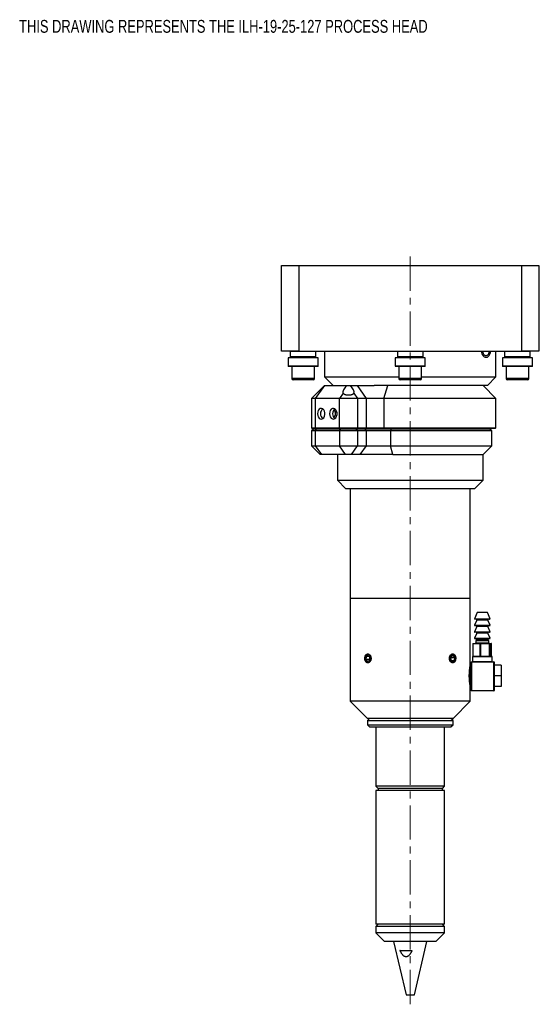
# Model space of a CAD drawing. Header units: inches. Extents: x 1.7 to 28, y 0.6 to 21.4.
# Tile 1 of 5: x 1.7 to 9.3, y 5.4 to 19.8. Entities that reach past the tile are written whole.
import ezdxf

# ---------------------------------------------------------------- set-up
doc = ezdxf.new("R2010")
doc.units = ezdxf.units.IN
doc.header["$MEASUREMENT"] = 0
doc.linetypes.add('CENTERX2', pattern=[0.8, 0.5, -0.1, 0.1, -0.1])
doc.styles.add('SLDTEXTSTYLE0', font='TXT', dxfattribs={"width": 0.75})

msp = doc.modelspace()

# ---------------------------------------------------------------- linework, layer by layer
at = {"color": 7, "linetype": 'CENTERX2', "lineweight": 18}
msp.add_line((7.404, 5.436), (7.404, 16.375), dxfattribs=at)
at = {"color": 7, "linetype": 'Continuous', "lineweight": 25}
for p, q in [((5.529, 14.955), (5.529, 16.205)), ((5.529, 16.205), (5.779, 16.205)), ((5.779, 16.205), (5.779, 14.955)), ((5.779, 16.205), (9.029, 16.205)), ((9.029, 14.955), (9.029, 16.205)), ((9.029, 16.205), (9.279, 16.205)), ((9.279, 16.205), (9.279, 14.955)), ((5.779, 14.955), (5.529, 14.955)), ((5.654, 14.95), (5.654, 14.876)), ((5.779, 14.955), (9.029, 14.955)), ((6.029, 14.876), (6.029, 14.95)), ((6.154, 14.955), (6.154, 14.58)), ((7.217, 14.95), (7.217, 14.876)), ((7.592, 14.876), (7.592, 14.95)), ((8.654, 14.58), (8.654, 14.955)), ((8.779, 14.95), (8.779, 14.876)), ((9.279, 14.955), (9.029, 14.955)), ((9.154, 14.876), (9.154, 14.95)), ((5.623, 14.86), (5.623, 14.74)), ((6.061, 14.86), (5.623, 14.86)), ((6.061, 14.74), (6.061, 14.86)), ((7.186, 14.86), (7.186, 14.74)), ((7.623, 14.86), (7.186, 14.86)), ((7.623, 14.74), (7.623, 14.86)), ((8.748, 14.86), (8.748, 14.74)), ((9.186, 14.86), (8.748, 14.86)), ((9.186, 14.74), (9.186, 14.86)), ((6.056, 14.735), (5.628, 14.735)), ((5.677, 14.735), (5.677, 14.558)), ((6.007, 14.558), (6.007, 14.735)), ((7.618, 14.735), (7.191, 14.735)), ((7.239, 14.735), (7.239, 14.558)), ((7.57, 14.558), (7.57, 14.735)), ((9.181, 14.735), (8.753, 14.735)), ((8.802, 14.735), (8.802, 14.558)), ((9.132, 14.558), (9.132, 14.735)), ((5.988, 14.538), (5.696, 14.538)), ((6.154, 14.58), (6.279, 14.455)), ((6.154, 14.58), (7.239, 14.58)), ((7.55, 14.538), (7.259, 14.538)), ((7.57, 14.58), (8.654, 14.58)), ((8.529, 14.455), (8.654, 14.58)), ((9.113, 14.538), (8.821, 14.538)), ((6.154, 14.455), (5.966, 14.267)), ((6.154, 14.455), (6.02, 14.267)), ((6.154, 14.455), (6.48, 14.455)), ((6.48, 14.455), (6.531, 14.455)), ((6.531, 14.455), (6.633, 14.455)), ((6.765, 14.267), (6.633, 14.455)), ((6.633, 14.455), (6.877, 14.455)), ((8.529, 14.455), (6.877, 14.455)), ((7.018, 14.267), (7.076, 14.455)), ((8.654, 14.267), (8.467, 14.455)), ((5.966, 14.267), (5.966, 13.84)), ((6.02, 14.267), (5.966, 14.267)), ((6.372, 14.267), (6.02, 14.267)), ((6.02, 14.267), (6.02, 13.84)), ((6.426, 14.343), (6.372, 14.267)), ((6.637, 14.267), (6.372, 14.267)), ((6.372, 13.84), (6.372, 14.267)), ((6.584, 14.343), (6.637, 14.267)), ((6.637, 14.267), (6.637, 13.84)), ((6.765, 14.267), (6.637, 14.267)), ((6.765, 13.84), (6.765, 14.267)), ((7.018, 14.267), (6.765, 14.267)), ((8.654, 14.267), (7.018, 14.267)), ((7.018, 14.267), (7.018, 13.84)), ((8.654, 13.84), (8.654, 14.267)), ((6.296, 14.102), (6.32, 14.102)), ((6.302, 14.114), (6.302, 14.102)), ((6.311, 14.072), (6.334, 14.072)), ((6.319, 14.103), (6.319, 14.102)), ((5.966, 13.84), (5.976, 13.83)), ((5.966, 13.84), (6.02, 13.84)), ((5.997, 13.825), (5.966, 13.793)), ((5.966, 13.793), (5.966, 13.575)), ((6.02, 13.793), (5.966, 13.793)), ((6.027, 13.83), (5.976, 13.83)), ((5.997, 13.825), (6.043, 13.825)), ((6.02, 13.84), (6.372, 13.84)), ((6.02, 13.84), (6.027, 13.83)), ((6.02, 13.793), (6.043, 13.825)), ((6.372, 13.793), (6.02, 13.793)), ((6.02, 13.793), (6.02, 13.575)), ((6.379, 13.83), (6.027, 13.83)), ((6.043, 13.825), (6.394, 13.825)), ((6.324, 13.83), (6.324, 13.825)), ((6.372, 13.84), (6.637, 13.84)), ((6.379, 13.83), (6.372, 13.84)), ((6.372, 13.793), (6.394, 13.825)), ((6.637, 13.793), (6.372, 13.793)), ((6.372, 13.793), (6.372, 13.575)), ((6.63, 13.83), (6.379, 13.83)), ((6.394, 13.825), (6.615, 13.825)), ((6.443, 13.825), (6.443, 13.83)), ((6.469, 13.825), (6.469, 13.83)), ((6.554, 13.825), (6.554, 13.83)), ((6.637, 13.793), (6.615, 13.825)), ((6.615, 13.825), (6.742, 13.825)), ((6.63, 13.83), (6.637, 13.84)), ((6.758, 13.83), (6.63, 13.83)), ((6.637, 13.84), (6.765, 13.84)), ((6.637, 13.793), (6.637, 13.575)), ((6.764, 13.793), (6.637, 13.793)), ((6.764, 13.793), (6.742, 13.825)), ((6.742, 13.825), (7.126, 13.825)), ((6.758, 13.83), (6.765, 13.84)), ((7.021, 13.83), (6.758, 13.83)), ((7.118, 13.793), (6.764, 13.793)), ((6.764, 13.575), (6.764, 13.793)), ((6.765, 13.84), (7.018, 13.84)), ((7.021, 13.83), (7.018, 13.84)), ((7.018, 13.84), (8.654, 13.84)), ((8.644, 13.83), (7.021, 13.83)), ((7.126, 13.825), (7.118, 13.793)), ((8.592, 13.793), (7.118, 13.793)), ((7.118, 13.793), (7.118, 13.575)), ((7.126, 13.825), (8.561, 13.825)), ((8.484, 13.825), (8.484, 13.83)), ((8.592, 13.793), (8.561, 13.825)), ((8.592, 13.575), (8.592, 13.793)), ((8.644, 13.83), (8.654, 13.84)), ((5.966, 13.575), (6.091, 13.45)), ((5.966, 13.575), (6.02, 13.575)), ((6.02, 13.575), (6.109, 13.45)), ((6.02, 13.575), (6.372, 13.575)), ((6.461, 13.45), (6.372, 13.575)), ((6.372, 13.575), (6.637, 13.575)), ((6.549, 13.45), (6.637, 13.575)), ((6.637, 13.575), (6.764, 13.575)), ((6.676, 13.45), (6.764, 13.575)), ((6.764, 13.575), (7.118, 13.575)), ((7.148, 13.45), (7.118, 13.575)), ((7.118, 13.575), (8.592, 13.575)), ((8.467, 13.45), (8.592, 13.575)), ((6.109, 13.45), (6.091, 13.45)), ((6.461, 13.45), (6.109, 13.45)), ((6.342, 13.45), (6.342, 13.075)), ((6.549, 13.45), (6.461, 13.45)), ((6.676, 13.45), (6.549, 13.45)), ((7.148, 13.45), (6.676, 13.45)), ((7.148, 13.45), (8.467, 13.45)), ((8.467, 13.075), (8.467, 13.45)), ((6.342, 13.075), (6.467, 12.95)), ((6.342, 13.075), (8.467, 13.075)), ((8.342, 12.95), (8.467, 13.075)), ((8.342, 12.95), (6.467, 12.95)), ((6.529, 12.95), (6.529, 11.353)), ((8.279, 11.353), (8.279, 12.95)), ((6.529, 11.353), (6.529, 9.853)), ((8.023, 11.353), (6.529, 11.353)), ((8.279, 11.353), (6.529, 11.353)), ((8.279, 11.353), (8.023, 11.353)), ((8.279, 10.382), (8.279, 11.353)), ((8.379, 11.145), (8.342, 11.057)), ((8.51, 11.145), (8.379, 11.145)), ((8.529, 11.145), (8.51, 11.145)), ((8.567, 11.057), (8.529, 11.145)), ((8.374, 11.036), (8.342, 10.962)), ((8.374, 10.941), (8.342, 10.867)), ((8.535, 11.05), (8.347, 11.05)), ((8.535, 10.955), (8.347, 10.955)), ((8.562, 11.05), (8.535, 11.05)), ((8.567, 10.962), (8.535, 11.036)), ((8.562, 10.955), (8.535, 10.955)), ((8.567, 10.867), (8.535, 10.941)), ((8.374, 10.846), (8.342, 10.772)), ((8.535, 10.86), (8.347, 10.86)), ((8.535, 10.765), (8.347, 10.765)), ((8.562, 10.86), (8.535, 10.86)), ((8.567, 10.772), (8.535, 10.846)), ((8.562, 10.765), (8.535, 10.765)), ((8.318, 10.69), (8.318, 10.51)), ((8.423, 10.69), (8.319, 10.69)), ((8.319, 10.69), (8.319, 10.51)), ((8.323, 10.695), (8.426, 10.695)), ((8.371, 10.75), (8.361, 10.733)), ((8.361, 10.733), (8.361, 10.705)), ((8.524, 10.733), (8.361, 10.733)), ((8.423, 10.51), (8.423, 10.69)), ((8.428, 10.69), (8.423, 10.69)), ((8.426, 10.695), (8.558, 10.695)), ((8.559, 10.69), (8.428, 10.69)), ((8.428, 10.69), (8.428, 10.51)), ((8.548, 10.733), (8.524, 10.733)), ((8.548, 10.733), (8.538, 10.75)), ((8.548, 10.705), (8.548, 10.733)), ((8.558, 10.695), (8.586, 10.695)), ((8.559, 10.51), (8.559, 10.69)), ((8.563, 10.69), (8.559, 10.69)), ((8.563, 10.69), (8.563, 10.51)), ((8.591, 10.69), (8.563, 10.69)), ((8.591, 10.51), (8.591, 10.69)), ((8.591, 10.51), (8.591, 10.69)), ((6.761, 10.507), (6.755, 10.464)), ((6.791, 10.523), (6.762, 10.508)), ((6.815, 10.495), (6.792, 10.522)), ((6.809, 10.449), (6.815, 10.493)), ((7.999, 10.507), (7.993, 10.464)), ((8.028, 10.523), (8, 10.508)), ((8.052, 10.495), (8.03, 10.522)), ((8.047, 10.449), (8.053, 10.493)), ((8.31, 10.5), (8.31, 10.435)), ((8.315, 10.505), (8.593, 10.505)), ((8.319, 10.51), (8.423, 10.51)), ((8.428, 10.51), (8.423, 10.51)), ((8.428, 10.51), (8.559, 10.51)), ((8.563, 10.51), (8.559, 10.51)), ((8.563, 10.51), (8.591, 10.51)), ((8.598, 10.435), (8.598, 10.5)), ((6.756, 10.463), (6.779, 10.434)), ((6.78, 10.434), (6.808, 10.448)), ((7.993, 10.463), (8.016, 10.434)), ((8.018, 10.434), (8.046, 10.448)), ((8.289, 10.375), (8.278, 10.375)), ((8.294, 10.01), (8.294, 10.425)), ((8.294, 10.425), (8.299, 10.425)), ((8.299, 10.43), (8.299, 10.425)), ((8.299, 10.43), (8.624, 10.43)), ((8.299, 10.425), (8.299, 10.01)), ((8.624, 10.425), (8.299, 10.425)), ((8.624, 10.425), (8.624, 10.43)), ((8.624, 10.01), (8.624, 10.425)), ((8.624, 10.425), (8.629, 10.425)), ((8.629, 10.425), (8.629, 10.01)), ((8.729, 10.381), (8.629, 10.381)), ((8.729, 10.381), (8.729, 10.225)), ((8.729, 10.225), (8.629, 10.225)), ((8.729, 10.225), (8.729, 10.07)), ((8.278, 10.075), (8.289, 10.075)), ((8.279, 9.853), (8.279, 10.069)), ((8.729, 10.07), (8.629, 10.07)), ((8.294, 10.01), (8.299, 10.01)), ((8.299, 10.01), (8.624, 10.01)), ((8.299, 10.005), (8.299, 10.01)), ((8.624, 10.005), (8.299, 10.005)), ((8.624, 10.01), (8.624, 10.005)), ((8.624, 10.01), (8.629, 10.01)), ((6.529, 9.853), (6.779, 9.603)), ((8.023, 9.853), (6.529, 9.853)), ((8.279, 9.853), (8.023, 9.853)), ((8.029, 9.603), (8.279, 9.853)), ((6.811, 9.603), (6.779, 9.572)), ((7.846, 9.603), (6.779, 9.603)), ((6.779, 9.572), (6.779, 9.51)), ((6.779, 9.572), (8.029, 9.572)), ((6.779, 9.51), (6.811, 9.478)), ((6.779, 9.51), (8.029, 9.51)), ((6.811, 9.478), (7.998, 9.478)), ((6.904, 9.478), (6.904, 8.614)), ((8.029, 9.603), (7.846, 9.603)), ((7.904, 8.614), (7.904, 9.478)), ((8.029, 9.572), (7.998, 9.603)), ((7.998, 9.478), (8.029, 9.51)), ((8.029, 9.51), (8.029, 9.572)), ((6.904, 8.614), (6.936, 8.582)), ((6.916, 8.614), (6.904, 8.614)), ((7.904, 8.614), (6.916, 8.614)), ((7.873, 8.582), (7.904, 8.614)), ((6.904, 8.551), (6.904, 6.603)), ((6.916, 8.551), (6.904, 8.551)), ((7.904, 8.551), (6.916, 8.551)), ((6.936, 8.582), (6.936, 8.551)), ((6.947, 8.582), (6.936, 8.582)), ((7.873, 8.582), (6.947, 8.582)), ((7.873, 8.551), (7.873, 8.582)), ((7.904, 6.603), (7.904, 8.551)), ((6.936, 6.603), (6.904, 6.572)), ((6.916, 6.603), (6.904, 6.603)), ((7.904, 6.603), (6.916, 6.603)), ((7.904, 6.572), (7.873, 6.603)), ((6.904, 6.572), (6.904, 6.478)), ((7.823, 6.572), (6.904, 6.572)), ((6.904, 6.478), (7.029, 6.353)), ((7.904, 6.478), (6.904, 6.478)), ((7.779, 6.353), (7.904, 6.478)), ((7.904, 6.572), (7.823, 6.572)), ((7.904, 6.478), (7.904, 6.572)), ((7.779, 6.353), (7.029, 6.353)), ((7.162, 6.353), (7.344, 5.573)), ((7.465, 5.573), (7.647, 6.353)), ((7.254, 6.222), (7.433, 6.222)), ((7.344, 5.573), (7.385, 5.573)), ((7.385, 5.573), (7.465, 5.573))]:
    msp.add_line(p, q, dxfattribs=at)
at = {"color": 8, "linetype": 'Continuous', "lineweight": 25}
for p, q in [((6.029, 14.95), (5.654, 14.95)), ((7.592, 14.95), (7.217, 14.95)), ((9.154, 14.95), (8.779, 14.95)), ((6.029, 14.876), (5.654, 14.876)), ((7.592, 14.876), (7.217, 14.876)), ((9.154, 14.876), (8.779, 14.876)), ((6.061, 14.74), (5.623, 14.74)), ((7.623, 14.74), (7.186, 14.74)), ((9.186, 14.74), (8.748, 14.74)), ((6.007, 14.558), (5.677, 14.558)), ((7.57, 14.558), (7.239, 14.558)), ((9.132, 14.558), (8.802, 14.558)), ((8.342, 11.057), (8.567, 11.057)), ((8.342, 10.962), (8.567, 10.962)), ((8.515, 11.036), (8.374, 11.036)), ((8.515, 10.941), (8.374, 10.941)), ((8.535, 11.036), (8.515, 11.036)), ((8.535, 10.941), (8.515, 10.941)), ((8.342, 10.867), (8.567, 10.867)), ((8.342, 10.772), (8.567, 10.772)), ((8.515, 10.846), (8.374, 10.846)), ((8.535, 10.846), (8.515, 10.846)), ((8.319, 10.69), (8.318, 10.69)), ((8.361, 10.705), (8.548, 10.705)), ((8.517, 10.75), (8.371, 10.75)), ((8.538, 10.75), (8.517, 10.75)), ((8.591, 10.69), (8.591, 10.69)), ((6.805, 10.507), (6.761, 10.507)), ((6.804, 10.508), (6.762, 10.508)), ((6.792, 10.523), (6.791, 10.523)), ((7.997, 10.495), (8.052, 10.495)), ((7.997, 10.493), (8.053, 10.493)), ((8.028, 10.522), (8.03, 10.522)), ((8.598, 10.5), (8.31, 10.5)), ((8.319, 10.51), (8.318, 10.51)), ((8.591, 10.51), (8.591, 10.51)), ((6.811, 10.464), (6.755, 10.464)), ((6.811, 10.463), (6.756, 10.463)), ((6.781, 10.434), (6.779, 10.434)), ((8.004, 10.449), (8.047, 10.449)), ((8.005, 10.448), (8.046, 10.448)), ((8.017, 10.434), (8.018, 10.434)), ((8.289, 10.225), (8.289, 10.375)), ((8.31, 10.435), (8.598, 10.435)), ((8.269, 10.31), (8.269, 10.225)), ((8.269, 10.225), (8.269, 10.14)), ((8.289, 10.075), (8.289, 10.225))]:
    msp.add_line(p, q, dxfattribs=at)
at = {"color": 7, "linetype": 'Continuous', "lineweight": 25, "flags": 128}
for points in [[(8.442, 14.958), (8.444, 14.938), (8.449, 14.918), (8.457, 14.901), (8.469, 14.886), (8.483, 14.875), (8.498, 14.869), (8.514, 14.868), (8.529, 14.871), (8.547, 14.883), (8.557, 14.895), (8.566, 14.911), (8.573, 14.932), (8.576, 14.958), (8.576, 14.958)], [(5.654, 14.876), (5.656, 14.861), (5.656, 14.86)], [(6.028, 14.86), (6.028, 14.861), (6.029, 14.876)], [(7.217, 14.876), (7.218, 14.861), (7.219, 14.86)], [(7.59, 14.86), (7.59, 14.861), (7.592, 14.876)], [(8.779, 14.876), (8.781, 14.861), (8.781, 14.86)], [(9.153, 14.86), (9.153, 14.861), (9.154, 14.876)], [(6.052, 14.045), (6.055, 14.019), (6.063, 13.997), (6.077, 13.979), (6.093, 13.969), (6.111, 13.967), (6.129, 13.973), (6.144, 13.987), (6.155, 14.007), (6.161, 14.032), (6.161, 14.057), (6.155, 14.082), (6.144, 14.102), (6.129, 14.116), (6.111, 14.122), (6.093, 14.12), (6.077, 14.11), (6.063, 14.092), (6.055, 14.07), (6.052, 14.045)], [(6.228, 14.045), (6.231, 14.019), (6.239, 13.997), (6.252, 13.979), (6.269, 13.969), (6.287, 13.967), (6.304, 13.973), (6.32, 13.987), (6.331, 14.007), (6.337, 14.032), (6.337, 14.057), (6.331, 14.082), (6.32, 14.102), (6.304, 14.116), (6.287, 14.122), (6.269, 14.12), (6.252, 14.11), (6.239, 14.092), (6.231, 14.07), (6.228, 14.045)], [(6.306, 14.085), (6.294, 14.103), (6.292, 14.105)], [(8.428, 10.69), (8.428, 10.691), (8.428, 10.692), (8.428, 10.693), (8.427, 10.694), (8.427, 10.694), (8.427, 10.695), (8.427, 10.695), (8.426, 10.695)], [(8.559, 10.69), (8.559, 10.691), (8.559, 10.692), (8.559, 10.693), (8.559, 10.694), (8.559, 10.694), (8.558, 10.695), (8.558, 10.695), (8.558, 10.695)], [(6.745, 10.489), (6.745, 10.466), (6.751, 10.445), (6.763, 10.429), (6.778, 10.42), (6.794, 10.42), (6.809, 10.429), (6.821, 10.446), (6.827, 10.467), (6.827, 10.49), (6.82, 10.511), (6.809, 10.528), (6.794, 10.536), (6.777, 10.536), (6.762, 10.527), (6.751, 10.511), (6.745, 10.489)], [(7.982, 10.489), (7.982, 10.466), (7.989, 10.445), (8, 10.429), (8.015, 10.42), (8.032, 10.42), (8.047, 10.429), (8.058, 10.446), (8.064, 10.467), (8.064, 10.49), (8.058, 10.511), (8.046, 10.528), (8.031, 10.536), (8.015, 10.536), (8, 10.527), (7.988, 10.511), (7.982, 10.489)], [(8.426, 10.505), (8.427, 10.505), (8.427, 10.506), (8.427, 10.506), (8.427, 10.507), (8.428, 10.507), (8.428, 10.508), (8.428, 10.509), (8.428, 10.51)], [(8.558, 10.505), (8.558, 10.505), (8.558, 10.506), (8.559, 10.506), (8.559, 10.507), (8.559, 10.507), (8.559, 10.508), (8.559, 10.509), (8.559, 10.51)]]:
    msp.add_lwpolyline(points, dxfattribs=at)
at = {"color": 7, "linetype": 'Continuous', "lineweight": 25}
for centre, radius, start, end in [((5.659, 14.95), 0.005, 90, 180), ((6.024, 14.95), 0.005, 0, 90), ((7.222, 14.95), 0.005, 90, 180), ((7.587, 14.95), 0.005, 360, 90), ((8.784, 14.95), 0.005, 90, 180), ((9.149, 14.95), 0.005, 0, 90), ((5.628, 14.74), 0.005, 180, 270), ((6.056, 14.74), 0.005, 270, 0), ((7.191, 14.74), 0.005, 180, 270), ((7.618, 14.74), 0.005, 270, 0), ((8.753, 14.74), 0.005, 180, 270), ((9.181, 14.74), 0.005, 270, 360), ((5.696, 14.558), 0.0197, 180, 270), ((5.988, 14.558), 0.0197, 270, 0), ((7.259, 14.558), 0.0197, 180, 270), ((7.55, 14.558), 0.0197, 270, 0), ((8.821, 14.558), 0.0197, 180, 270), ((9.113, 14.558), 0.0197, 270, 0), ((6.178, 14.05), 0.0821, 126.8562, 183.9292), ((6.354, 14.05), 0.0821, 126.8562, 183.9292), ((6.223, 14.045), 0.0924, 318.6901, 25.5582), ((6.178, 14.039), 0.0821, 176.0708, 233.1438), ((6.354, 14.039), 0.0821, 176.0708, 233.1438), ((8.347, 11.055), 0.005, 157.0723, 270), ((8.562, 11.055), 0.005, 270, 22.9277), ((8.347, 10.96), 0.005, 157.0723, 270), ((8.364, 11.04), 0.01, 337.0723, 90), ((8.364, 10.945), 0.01, 337.0723, 90), ((8.544, 11.04), 0.01, 90, 202.9277), ((8.544, 10.945), 0.01, 90, 202.9277), ((8.562, 10.96), 0.005, 270, 22.9277), ((8.347, 10.865), 0.005, 157.0723, 270), ((8.347, 10.77), 0.005, 157.0723, 270), ((8.362, 10.755), 0.01, 330.1419, 90), ((8.364, 10.85), 0.01, 337.0723, 90), ((8.544, 10.85), 0.01, 90, 202.9277), ((8.547, 10.755), 0.01, 90, 209.8581), ((8.562, 10.865), 0.005, 270, 22.9277), ((8.562, 10.77), 0.005, 270, 22.9277), ((8.323, 10.69), 0.005, 90, 180), ((8.324, 10.691), 0.00443, 103.6559, 189.0421), ((8.351, 10.705), 0.01, 270, 0), ((8.427, 10.691), 0.00443, 103.6559, 189.0421), ((8.558, 10.705), 0.01, 180, 270), ((8.558, 10.69), 0.00495, 359.4013, 89.3886), ((8.586, 10.69), 0.005, 0, 90), ((8.586, 10.69), 0.00495, 359.4013, 89.3886), ((6.763, 10.507), 0.0019, 121.2511, 175.8647), ((6.791, 10.522), 0.0011, 34.9132, 114.758), ((6.813, 10.493), 0.00247, 351.0012, 36.5924), ((8.001, 10.507), 0.0019, 121.2511, 175.8647), ((8.029, 10.522), 0.0011, 34.9132, 114.758), ((8.05, 10.493), 0.00247, 351.0012, 36.5924), ((8.315, 10.5), 0.005, 90, 180), ((8.323, 10.51), 0.005, 180, 270), ((8.324, 10.51), 0.00443, 170.9579, 256.3441), ((8.427, 10.51), 0.00443, 170.9579, 256.3441), ((8.558, 10.51), 0.00495, 270.6114, 0.5987), ((8.586, 10.51), 0.005, 270, 0), ((8.586, 10.51), 0.00495, 270.6114, 0.5987), ((8.593, 10.5), 0.005, 0, 90), ((6.758, 10.464), 0.00247, 171.0012, 216.5924), ((6.78, 10.435), 0.0011, 214.9132, 294.758), ((6.807, 10.449), 0.0019, 301.2511, 355.8647), ((7.995, 10.464), 0.00247, 171.0012, 216.5924), ((8.017, 10.435), 0.0011, 214.9132, 294.758), ((8.045, 10.449), 0.0019, 301.2511, 355.8647), ((8.289, 10.38), 0.005, 270, 0), ((8.299, 10.425), 0.005, 90, 180), ((8.305, 10.435), 0.005, 270, 0), ((8.603, 10.435), 0.005, 180, 270), ((8.624, 10.425), 0.005, 0, 90), ((8.289, 10.07), 0.005, 0, 90), ((8.299, 10.01), 0.005, 180, 270), ((8.624, 10.01), 0.005, 270, 0)]:
    msp.add_arc(centre, radius, start, end, dxfattribs=at)
for major_axis, ratio, start_param, end_param in [((0.0768, 0.0768), 0.411261, 1.492182, 3.062979), ((0.0766, -0.0766), 0.417173, 0.073568, 1.644364)]:
    msp.add_ellipse((6.505, 14.417), major_axis=major_axis, ratio=ratio, start_param=start_param, end_param=end_param, dxfattribs=at)
for points, knots in [([(8.556, 14.958), (8.555, 14.949), (8.553, 14.936), (8.547, 14.922), (8.542, 14.911), (8.534, 14.9), (8.524, 14.893), (8.513, 14.889), (8.502, 14.89), (8.492, 14.894), (8.482, 14.903), (8.473, 14.916), (8.467, 14.932), (8.464, 14.946), (8.465, 14.953), (8.465, 14.955)], [0, 0, 0, 0, 0.120596, 0.173492, 0.221126, 0.307197, 0.391553, 0.474769, 0.557633, 0.640842, 0.72464, 0.809108, 0.894156, 0.979573, 1, 1, 1, 1]), ([(6.426, 14.343), (6.427, 14.342), (6.429, 14.339), (6.433, 14.336), (6.436, 14.334), (6.438, 14.332), (6.441, 14.331), (6.447, 14.328), (6.455, 14.325), (6.463, 14.323), (6.472, 14.321), (6.481, 14.32), (6.49, 14.319), (6.499, 14.319), (6.508, 14.318), (6.516, 14.319), (6.525, 14.319), (6.533, 14.32), (6.541, 14.322), (6.549, 14.323), (6.556, 14.325), (6.562, 14.328), (6.569, 14.331), (6.574, 14.334), (6.578, 14.337), (6.58, 14.339), (6.582, 14.341), (6.583, 14.342), (6.584, 14.343)], [0, 0, 0, 0, 0.037944, 0.102238, 0.115324, 0.128348, 0.154868, 0.190179, 0.262206, 0.299056, 0.331367, 0.397214, 0.430855, 0.461292, 0.523249, 0.554847, 0.584631, 0.64519, 0.676028, 0.706274, 0.767719, 0.798971, 0.830667, 0.895016, 0.927717, 0.945712, 0.98185, 1, 1, 1, 1]), ([(6.833, 10.478), (6.833, 10.481), (6.833, 10.489), (6.831, 10.498), (6.829, 10.505), (6.827, 10.51), (6.825, 10.514), (6.823, 10.519), (6.819, 10.524), (6.815, 10.529), (6.809, 10.535), (6.803, 10.539), (6.796, 10.542), (6.791, 10.543), (6.786, 10.543), (6.781, 10.543), (6.777, 10.542), (6.773, 10.541), (6.769, 10.539), (6.766, 10.537), (6.763, 10.534), (6.76, 10.531), (6.757, 10.528), (6.754, 10.525), (6.751, 10.52), (6.748, 10.514), (6.746, 10.508), (6.744, 10.501), (6.743, 10.494), (6.742, 10.486), (6.741, 10.479), (6.742, 10.471), (6.742, 10.464), (6.743, 10.458), (6.745, 10.453), (6.746, 10.448), (6.748, 10.443), (6.751, 10.438), (6.754, 10.432), (6.758, 10.428), (6.762, 10.423), (6.766, 10.42), (6.77, 10.417), (6.775, 10.415), (6.78, 10.414), (6.785, 10.413), (6.79, 10.413), (6.794, 10.414), (6.798, 10.415), (6.801, 10.417), (6.805, 10.419), (6.809, 10.421), (6.812, 10.424), (6.815, 10.427), (6.819, 10.432), (6.822, 10.437), (6.825, 10.443), (6.828, 10.449), (6.83, 10.456), (6.833, 10.466), (6.833, 10.474), (6.833, 10.478)], [0, 0, 0, 0, 0.023143, 0.053562, 0.066787, 0.080104, 0.093588, 0.10717, 0.120418, 0.14386, 0.160855, 0.197456, 0.214546, 0.227783, 0.251208, 0.268192, 0.281403, 0.294708, 0.308179, 0.321749, 0.334974, 0.348292, 0.361776, 0.375359, 0.385294, 0.408662, 0.429078, 0.439014, 0.462383, 0.482803, 0.496028, 0.519433, 0.536401, 0.549613, 0.562917, 0.576387, 0.589956, 0.603193, 0.626616, 0.643596, 0.65683, 0.680252, 0.697341, 0.70727, 0.730623, 0.751028, 0.764245, 0.777554, 0.791031, 0.804606, 0.817822, 0.831132, 0.844607, 0.858181, 0.86811, 0.891463, 0.911864, 0.921804, 0.945181, 0.965607, 1, 1, 1, 1]), ([(8.023, 10.543), (8.021, 10.543), (8.018, 10.543), (8.013, 10.542), (8.009, 10.54), (8.004, 10.537), (7.999, 10.534), (7.994, 10.53), (7.99, 10.525), (7.987, 10.52), (7.983, 10.513), (7.98, 10.506), (7.978, 10.501), (7.977, 10.497), (7.977, 10.492), (7.976, 10.487), (7.975, 10.479), (7.976, 10.472), (7.976, 10.465), (7.978, 10.458), (7.98, 10.451), (7.982, 10.445), (7.986, 10.438), (7.989, 10.433), (7.992, 10.429), (7.997, 10.424), (8.001, 10.421), (8.006, 10.418), (8.011, 10.415), (8.016, 10.414), (8.022, 10.413), (8.028, 10.413), (8.033, 10.415), (8.038, 10.417), (8.042, 10.419), (8.047, 10.423), (8.051, 10.427), (8.054, 10.432), (8.058, 10.438), (8.061, 10.444), (8.063, 10.449), (8.064, 10.453), (8.065, 10.457), (8.066, 10.463), (8.067, 10.47), (8.067, 10.477), (8.067, 10.485), (8.067, 10.492), (8.065, 10.499), (8.063, 10.506), (8.061, 10.512), (8.058, 10.518), (8.055, 10.524), (8.052, 10.529), (8.048, 10.533), (8.044, 10.536), (8.04, 10.538), (8.037, 10.54), (8.032, 10.542), (8.028, 10.543), (8.025, 10.543), (8.023, 10.543)], [0, 0, 0, 0, 0.021489, 0.033178, 0.053594, 0.065165, 0.086865, 0.107182, 0.118774, 0.140511, 0.160864, 0.182413, 0.194134, 0.204355, 0.214618, 0.226201, 0.247922, 0.268262, 0.279822, 0.3015, 0.321798, 0.33337, 0.35507, 0.375388, 0.386988, 0.398649, 0.42909, 0.44069, 0.452352, 0.482796, 0.494369, 0.516071, 0.536392, 0.547952, 0.569631, 0.589928, 0.60151, 0.623229, 0.643564, 0.665113, 0.676835, 0.687055, 0.697318, 0.70891, 0.730649, 0.751005, 0.76257, 0.784256, 0.804563, 0.816127, 0.837813, 0.858118, 0.86971, 0.891448, 0.911802, 0.923406, 0.935072, 0.955319, 0.965558, 0.982677, 1, 1, 1, 1]), ([(8.279, 10.069), (8.279, 10.069), (8.279, 10.069), (8.279, 10.07), (8.279, 10.073), (8.278, 10.079), (8.276, 10.086), (8.275, 10.095), (8.274, 10.105), (8.272, 10.117), (8.27, 10.13), (8.269, 10.145), (8.268, 10.161), (8.267, 10.177), (8.266, 10.195), (8.265, 10.212), (8.265, 10.23), (8.266, 10.247), (8.266, 10.264), (8.267, 10.281), (8.268, 10.296), (8.27, 10.311), (8.271, 10.326), (8.273, 10.338), (8.274, 10.347), (8.275, 10.354), (8.276, 10.362), (8.277, 10.368), (8.278, 10.374), (8.279, 10.379), (8.279, 10.381), (8.279, 10.382), (8.279, 10.382), (8.279, 10.382)], [0, 0, 0, 0, 0.016293, 0.034439, 0.086582, 0.12211, 0.140037, 0.192465, 0.228173, 0.246189, 0.299337, 0.335552, 0.35383, 0.407032, 0.443308, 0.461622, 0.514097, 0.549869, 0.567925, 0.620034, 0.65553, 0.673439, 0.726104, 0.761976, 0.780075, 0.806568, 0.833403, 0.86972, 0.88805, 0.941055, 0.977197, 0.995443, 1, 1, 1, 1]), ([(7.433, 6.222), (7.432, 6.221), (7.43, 6.217), (7.426, 6.21), (7.422, 6.201), (7.417, 6.192), (7.412, 6.185), (7.407, 6.176), (7.401, 6.167), (7.392, 6.157), (7.383, 6.147), (7.373, 6.138), (7.364, 6.133), (7.356, 6.129), (7.348, 6.127), (7.34, 6.127), (7.332, 6.129), (7.325, 6.132), (7.316, 6.137), (7.307, 6.143), (7.299, 6.151), (7.294, 6.158), (7.288, 6.165), (7.282, 6.173), (7.275, 6.184), (7.269, 6.195), (7.263, 6.205), (7.259, 6.212), (7.256, 6.218), (7.255, 6.221), (7.254, 6.222)], [0, 0, 0, 0, 0.011864, 0.047463, 0.094948, 0.119727, 0.154424, 0.186765, 0.234232, 0.274363, 0.335297, 0.379541, 0.424707, 0.451849, 0.479585, 0.511562, 0.542377, 0.573076, 0.604492, 0.652876, 0.697032, 0.725018, 0.750493, 0.792977, 0.838583, 0.893169, 0.930655, 0.959521, 0.988427, 1, 1, 1, 1])]:
    msp.add_open_spline(points, degree=3, knots=knots, dxfattribs=at)

# ---------------------------------------------------------------- texts
at = {"color": 7, "linetype": 'Continuous', "lineweight": 0, "insert": (1.702, 19.785), "char_height": 0.1875, "attachment_point": 1, "style": 'SLDTEXTSTYLE0'}
msp.add_mtext('THIS DRAWING REPRESENTS THE ILH-19-25-127 PROCESS HEAD', dxfattribs=at)

doc.saveas('drawing.dxf')
